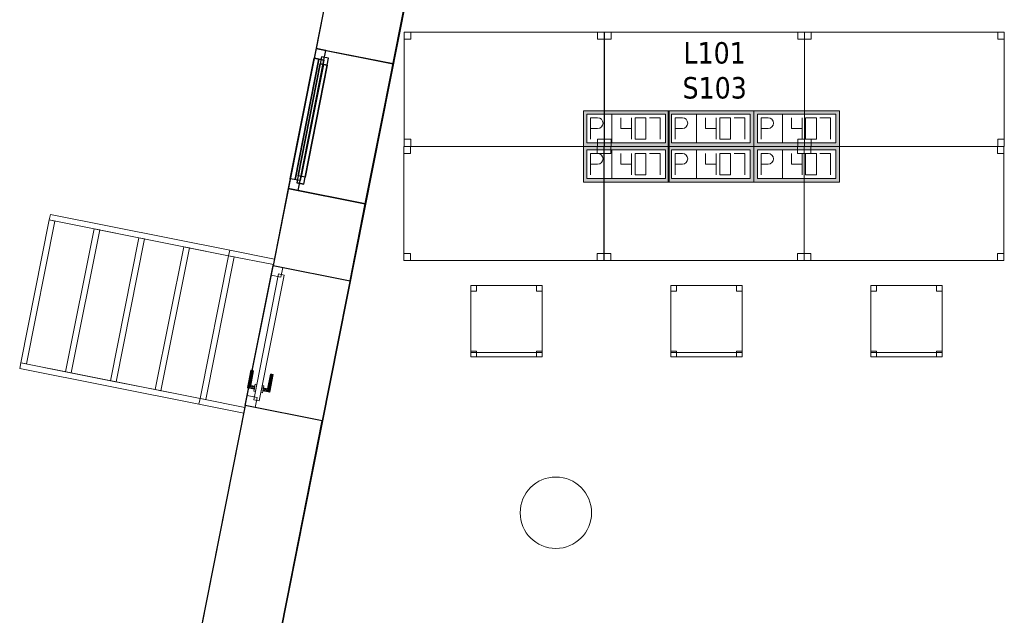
# Model space of a CAD drawing. Header units: metres. Extents: x 391.1 to 427.5, y 12.7 to 28.4.
# Tile 6 of 139: x 397.2 to 404.1, y 17.1 to 21.3. Entities that reach past the tile are written whole.
import ezdxf

# ---------------------------------------------------------------- set-up
doc = ezdxf.new("R2010")
doc.units = ezdxf.units.M
doc.layers.add('01_CARPINTERIA', color=5, linetype='Continuous', lineweight=25, true_color=0x0000ff)
doc.layers.add('01_SUELOS', color=7, linetype='Continuous', lineweight=25, true_color=0x007f00)
for name, color, linetype, lineweight in [('02_MOBILIARIO', 7, 'Continuous', 18), ('A-COLS-____-MCUT', 7, 'Continuous', 18), ('A-COLS-____-OTLN', 7, 'Continuous', 18), ('A-DETL-____-MBND', 7, 'Continuous', 18), ('A-GENM-____-OTLN', 7, 'Continuous', 18), ('A-WALL-____-MCUT', 7, 'Continuous', 25), ('A-WALL-____-OTLN', 7, 'Continuous', 25), ('E-ELEC-FIXT-IDEN', 7, 'Continuous', 30), ('S-STRS-____-OTLN', 7, 'Continuous', 18)]:
    doc.layers.add(name, color=color, linetype=linetype, lineweight=lineweight)
doc.styles.add('Tahoma_3', font='tahoma.ttf', dxfattribs={"height": 0.15})

# ---------------------------------------------------------------- blocks, each defined once
blk = doc.blocks.new('Family - Cadira d_Oficina_P1-154537-04_ELEC_P1')
at = {"layer": 'A-DETL-____-MBND', "color": 253, "true_color": 0xaaaaaa}
for p, q in [((0, 0.46), (0, 0.5)), ((0, 0.5), (0.04, 0.5)), ((0.04, 0.5), (0, 0.5)), ((0, 0.5), (0, 0.46)), ((0, 0.5), (0.5, 0.5)), ((0, 0), (0, 0.5)), ((0.5, 0.5), (0, 0.5)), ((0, 0.5), (0, 0)), ((0.04, 0.5), (0.04, 0.46)), ((0.04, 0.46), (0.04, 0.5)), ((0.46, 0.46), (0.46, 0.5)), ((0.46, 0.5), (0.5, 0.5)), ((0.5, 0.5), (0.46, 0.5)), ((0.46, 0.5), (0.46, 0.46)), ((0.5, 0.5), (0.5, 0.46)), ((0.5, 0.46), (0.5, 0.5)), ((0.5, 0.5), (0.5, 0)), ((0.5, 0), (0.5, 0.5)), ((0.04, 0.46), (0, 0.46)), ((0, 0.46), (0.04, 0.46)), ((0.5, 0.46), (0.46, 0.46)), ((0.46, 0.46), (0.5, 0.46)), ((0, 0), (0, 0.04)), ((0, 0.04), (0.04, 0.04)), ((0.04, 0.04), (0, 0.04)), ((0, 0.04), (0, 0)), ((0, 0), (0, 0.03)), ((0, 0.03), (0.5, 0.03)), ((0.5, 0.03), (0, 0.03)), ((0, 0.03), (0, 0)), ((0.04, 0), (0, 0)), ((0, 0), (0.04, 0)), ((0.5, 0), (0, 0)), ((0, 0), (0.5, 0)), ((0.5, 0), (0, 0)), ((0, 0), (0.5, 0)), ((0.04, 0.04), (0.04, 0)), ((0.04, 0), (0.04, 0.04)), ((0.46, 0), (0.46, 0.04)), ((0.46, 0.04), (0.5, 0.04)), ((0.5, 0.04), (0.46, 0.04)), ((0.46, 0.04), (0.46, 0)), ((0.5, 0), (0.46, 0)), ((0.5, 0.04), (0.5, 0)), ((0.5, 0), (0.5, 0.04)), ((0.5, 0.03), (0.5, 0)), ((0.5, 0), (0.5, 0.03)), ((0.46, 0), (0.5, 0))]:
    blk.add_line(p, q, dxfattribs=at)
blk = doc.blocks.new('Family - Façana nord-oest P1-154539-04_ELEC_P1')
at = {"layer": 'A-WALL-____-OTLN', "color": 253, "true_color": 0xaaaaaa}
for p, q in [((0, 0.55), (1, 0.55)), ((0, 0), (0, 0.55)), ((0, 0.55), (1, 0.55)), ((0, 0), (0, 0.55)), ((1, 0.55), (1, 0)), ((1, 0.55), (1, 0)), ((1, 0), (0, 0)), ((1, 0), (0, 0))]:
    blk.add_line(p, q, dxfattribs=at)
at = {"layer": 'A-WALL-____-OTLN', "color": 253, "lineweight": 18, "true_color": 0xaaaaaa}
blk.add_line((0, 0), (1, 0), dxfattribs=at)
blk = doc.blocks.new('Family - Vano de Finestra P1-154541-04_ELEC_P1')
at = {"layer": 'A-GENM-____-OTLN', "color": 253, "true_color": 0xaaaaaa}
for p, q in [((399.0065, 19.5305), (398.8121, 18.5496)), ((398.8121, 18.5496), (399.0065, 19.5305)), ((399.546, 19.4236), (399.0065, 19.5305)), ((399.546, 19.4236), (399.0065, 19.5305)), ((399.3517, 18.4427), (399.546, 19.4236)), ((399.546, 19.4236), (399.3517, 18.4427)), ((398.8121, 18.5496), (399.3517, 18.4427)), ((399.3517, 18.4427), (398.8121, 18.5496))]:
    blk.add_line(p, q, dxfattribs=at)
blk = doc.blocks.new('Family - Taula 140X80_P1-154867-04_ELEC_P1')
at = {"layer": 'A-DETL-____-MBND', "color": 253, "true_color": 0xaaaaaa}
for p, q in [((0, 0.8001), (1.4, 0.8001)), ((0, 0), (0, 0.8001)), ((1.4, 0.8001), (0, 0.8001)), ((0, 0.8001), (0, 0)), ((0, 0.8001), (0.0464, 0.8001)), ((0, 0.7501), (0, 0.8001)), ((0.0464, 0.8001), (0, 0.8001)), ((0, 0.8001), (0, 0.7501)), ((0.0464, 0.8001), (0.0464, 0.7501)), ((0.0464, 0.7501), (0.0464, 0.8001)), ((1.3536, 0.8001), (1.4, 0.8001)), ((1.3536, 0.7501), (1.3536, 0.8001)), ((1.4, 0.8001), (1.3536, 0.8001)), ((1.3536, 0.8001), (1.3536, 0.7501)), ((1.4, 0.8001), (1.4, 0.7501)), ((1.4, 0.7501), (1.4, 0.8001)), ((1.4, 0.8001), (1.4, 0)), ((1.4, 0), (1.4, 0.8001)), ((0.0464, 0.7501), (0, 0.7501)), ((0, 0.7501), (0.0464, 0.7501)), ((1.4, 0.7501), (1.3536, 0.7501)), ((1.3536, 0.7501), (1.4, 0.7501)), ((0, 0.05), (0.0464, 0.05)), ((0, 0), (0, 0.05)), ((0.0464, 0.05), (0, 0.05)), ((0, 0.05), (0, 0)), ((1.4, 0), (0, 0)), ((0, 0), (1.4, 0)), ((0, 0), (0.0464, 0)), ((0.0464, 0.05), (0.0464, 0)), ((0.0464, 0), (0.0464, 0.05)), ((1.3536, 0.05), (1.4, 0.05)), ((1.3536, 0), (1.3536, 0.05)), ((1.4, 0.05), (1.3536, 0.05)), ((1.3536, 0.05), (1.3536, 0)), ((1.4, 0), (1.3536, 0)), ((1.3536, 0), (1.4, 0)), ((1.4, 0.05), (1.4, 0)), ((1.4, 0), (1.4, 0.05)), ((0.0464, 0), (0, 0))]:
    blk.add_line(p, q, dxfattribs=at)
blk = doc.blocks.new('Family - Façana nord-oest P1-154876-04_ELEC_P1')
at = {"layer": 'A-WALL-____-MCUT', "color": 253, "true_color": 0xaaaaaa}
for p, q in [((1.5863, 0.55), (0, 0.55)), ((0, 0.55), (0, 0)), ((1.5863, 0), (1.5863, 0.55)), ((2.5863, 0.55), (2.5863, 0)), ((3.1463, 0.55), (2.5863, 0.55)), ((3.1463, 0), (3.1463, 0.55)), ((4.1463, 0.55), (4.1463, 0)), ((5.711, 0.55), (4.1463, 0.55)), ((5.8199, 0), (5.711, 0.55)), ((0, 0), (1.5863, 0)), ((2.5863, 0), (3.1463, 0)), ((4.1463, 0), (5.8199, 0))]:
    blk.add_line(p, q, dxfattribs=at)
at = {"layer": 'A-WALL-____-OTLN', "color": 253, "true_color": 0xaaaaaa}
for p, q in [((5.711, 0.55), (0, 0.55)), ((0, 0.55), (0, 0)), ((1.5863, 0), (1.5863, 0.55)), ((2.5863, 0.55), (1.5863, 0.55)), ((2.5863, 0), (2.5863, 0.55)), ((3.1463, 0), (3.1463, 0.55)), ((4.1463, 0.55), (3.1463, 0.55)), ((4.1463, 0), (4.1463, 0.55)), ((5.8199, 0), (5.711, 0.55)), ((0, 0), (5.8199, 0)), ((1.5863, 0), (2.5863, 0)), ((3.1463, 0), (4.1463, 0))]:
    blk.add_line(p, q, dxfattribs=at)
at = {"layer": 'A-WALL-____-OTLN', "color": 253, "lineweight": 18, "true_color": 0xaaaaaa}
blk.add_line((0, 0), (5.8199, 0), dxfattribs=at)
blk = doc.blocks.new('Family - LONDR55-XX_ZZ-ARQ-CAA-M3D-Londres55-154897-04_ELEC_P1')
at = {"layer": 'A-GENM-____-OTLN', "color": 253, "true_color": 0xaaaaaa}
for p, q in [((0.1263, 0.1587), (0.125, 0.16)), ((0.125, 0.16), (0.125, 0.11)), ((0.125, 0.16), (0.1263, 0.1587)), ((0.25, 0.16), (0.125, 0.16)), ((0.13, 0.155), (0.1263, 0.1587)), ((0.1263, 0.1587), (0.1263, 0.11)), ((0.1263, 0.1587), (0.1263, 0.11)), ((0.1263, 0.1587), (0.13, 0.155)), ((0.25, 0.1587), (0.1263, 0.1587)), ((0.25, 0.1587), (0.1263, 0.1587)), ((0.135, 0.15), (0.13, 0.155)), ((0.13, 0.155), (0.13, 0.11)), ((0.13, 0.155), (0.13, 0.11)), ((0.13, 0.155), (0.135, 0.15)), ((0.25, 0.155), (0.13, 0.155)), ((0.25, 0.155), (0.13, 0.155)), ((0.135, 0.11), (0.135, 0.15)), ((0.135, 0.15), (0.135, 0.11)), ((0.135, 0.15), (0.14, 0.145)), ((0.14, 0.145), (0.135, 0.15)), ((0.135, 0.15), (0.25, 0.15)), ((0.25, 0.15), (0.135, 0.15)), ((0.14, 0.145), (0.14, 0.11)), ((0.14, 0.145), (0.1437, 0.1413)), ((0.1437, 0.1413), (0.14, 0.145)), ((0.14, 0.145), (0.14, 0.11)), ((0.25, 0.145), (0.14, 0.145)), ((0.25, 0.145), (0.14, 0.145)), ((0.1437, 0.1413), (0.1437, 0.11)), ((0.1437, 0.1413), (0.145, 0.14)), ((0.145, 0.14), (0.1437, 0.1413)), ((0.1437, 0.1413), (0.1437, 0.11)), ((0.25, 0.1413), (0.1437, 0.1413)), ((0.25, 0.1413), (0.1437, 0.1413)), ((0.145, 0.14), (0.145, 0.11)), ((0.25, 0.14), (0.145, 0.14)), ((0.25, 0.1587), (0.25, 0.16)), ((0.25, 0.16), (0.25, 0.1587)), ((0.25, 0.155), (0.25, 0.1587)), ((0.25, 0.1587), (0.25, 0.155)), ((0.25, 0.155), (0.25, 0.15)), ((0.25, 0.15), (0.25, 0.155)), ((0.25, 0.15), (0.25, 0.145)), ((0.25, 0.145), (0.25, 0.15)), ((0.25, 0.145), (0.25, 0.1413)), ((0.25, 0.1413), (0.25, 0.145)), ((0.25, 0.1413), (0.25, 0.14)), ((0.25, 0.14), (0.25, 0.1413)), ((0.07, 0.08), (0, 0.08)), ((0, 0.08), (0, 0.01)), ((0.07, 0.08), (0, 0.08)), ((0, 0.08), (0, 0.01)), ((0.949, 0.1), (0.05, 0.1)), ((0.05, 0.1), (0.05, 0.06)), ((0.949, 0.1), (0.05, 0.1)), ((0.05, 0.1), (0.05, 0.06)), ((0.07, 0.01), (0.07, 0.08)), ((0.07, 0.08), (0.07, 0.01)), ((0.16, 0.11), (0.11, 0.11)), ((0.11, 0.11), (0.11, 0.1)), ((0.11, 0.11), (0.11, 0.1)), ((0.16, 0.11), (0.11, 0.11)), ((0.11, 0.1), (0.16, 0.1)), ((0.11, 0.1), (0.16, 0.1)), ((0.1263, 0.11), (0.125, 0.11)), ((0.125, 0.11), (0.1263, 0.11)), ((0.13, 0.11), (0.1263, 0.11)), ((0.1263, 0.11), (0.13, 0.11)), ((0.135, 0.11), (0.13, 0.11)), ((0.13, 0.11), (0.135, 0.11)), ((0.14, 0.11), (0.135, 0.11)), ((0.135, 0.11), (0.14, 0.11)), ((0.14, 0.11), (0.1437, 0.11)), ((0.1437, 0.11), (0.14, 0.11)), ((0.1437, 0.11), (0.145, 0.11)), ((0.145, 0.11), (0.1437, 0.11)), ((0.16, 0.1), (0.16, 0.11)), ((0.16, 0.11), (0.16, 0.1)), ((0.999, 0.08), (0.929, 0.08)), ((0.929, 0.08), (0.929, 0.01)), ((0.999, 0.08), (0.929, 0.08)), ((0.929, 0.08), (0.929, 0.01)), ((0.949, 0.06), (0.949, 0.1)), ((0.949, 0.1), (0.949, 0.06)), ((0.999, 0.01), (0.999, 0.08)), ((0.999, 0.08), (0.999, 0.01)), ((0, 0.01), (0.07, 0.01)), ((0, 0.01), (0.07, 0.01)), ((0.05, 0.06), (0.949, 0.06)), ((0.05, 0.06), (0.949, 0.06)), ((0.16, 0.06), (0.11, 0.06)), ((0.11, 0.06), (0.11, 0.05)), ((0.16, 0.06), (0.11, 0.06)), ((0.11, 0.06), (0.11, 0.05)), ((0.11, 0.05), (0.16, 0.05)), ((0.11, 0.05), (0.16, 0.05)), ((0.1263, 0.05), (0.125, 0.05)), ((0.125, 0.05), (0.1263, 0.05)), ((0.125, 0.05), (0.125, 0)), ((0.125, 0), (0.1263, 0.0013)), ((0.1263, 0.0013), (0.125, 0)), ((0.125, 0), (0.25, 0)), ((0.13, 0.05), (0.1263, 0.05)), ((0.1263, 0.05), (0.13, 0.05)), ((0.1263, 0.05), (0.1263, 0.0013)), ((0.1263, 0.05), (0.1263, 0.0013)), ((0.1263, 0.0013), (0.13, 0.005)), ((0.13, 0.005), (0.1263, 0.0013)), ((0.1263, 0.0013), (0.25, 0.0013)), ((0.1263, 0.0013), (0.25, 0.0013)), ((0.13, 0.05), (0.135, 0.05)), ((0.135, 0.05), (0.13, 0.05)), ((0.13, 0.05), (0.13, 0.005)), ((0.13, 0.05), (0.13, 0.005)), ((0.13, 0.005), (0.135, 0.01)), ((0.135, 0.01), (0.13, 0.005)), ((0.13, 0.005), (0.25, 0.005)), ((0.13, 0.005), (0.25, 0.005)), ((0.135, 0.05), (0.14, 0.05)), ((0.14, 0.05), (0.135, 0.05)), ((0.135, 0.01), (0.135, 0.05)), ((0.135, 0.05), (0.135, 0.01)), ((0.14, 0.015), (0.135, 0.01)), ((0.135, 0.01), (0.14, 0.015)), ((0.25, 0.01), (0.135, 0.01)), ((0.135, 0.01), (0.25, 0.01)), ((0.14, 0.05), (0.1437, 0.05)), ((0.1437, 0.05), (0.14, 0.05)), ((0.14, 0.05), (0.14, 0.015)), ((0.14, 0.05), (0.14, 0.015)), ((0.1437, 0.0187), (0.14, 0.015)), ((0.14, 0.015), (0.1437, 0.0187)), ((0.14, 0.015), (0.25, 0.015)), ((0.14, 0.015), (0.25, 0.015)), ((0.1437, 0.05), (0.145, 0.05)), ((0.145, 0.05), (0.1437, 0.05)), ((0.1437, 0.05), (0.1437, 0.0187)), ((0.1437, 0.05), (0.1437, 0.0187)), ((0.145, 0.02), (0.1437, 0.0187)), ((0.1437, 0.0187), (0.145, 0.02)), ((0.1437, 0.0187), (0.25, 0.0187)), ((0.1437, 0.0187), (0.25, 0.0187)), ((0.145, 0.05), (0.145, 0.02)), ((0.145, 0.02), (0.25, 0.02)), ((0.16, 0.05), (0.16, 0.06)), ((0.16, 0.06), (0.16, 0.05)), ((0.25, 0.0187), (0.25, 0.02)), ((0.25, 0.02), (0.25, 0.0187)), ((0.25, 0.015), (0.25, 0.0187)), ((0.25, 0.0187), (0.25, 0.015)), ((0.25, 0.015), (0.25, 0.01)), ((0.25, 0.01), (0.25, 0.015)), ((0.25, 0.01), (0.25, 0.005)), ((0.25, 0.005), (0.25, 0.01)), ((0.25, 0.005), (0.25, 0.0013)), ((0.25, 0.0013), (0.25, 0.005)), ((0.25, 0.0013), (0.25, 0)), ((0.25, 0), (0.25, 0.0013)), ((0.929, 0.01), (0.999, 0.01)), ((0.929, 0.01), (0.999, 0.01))]:
    blk.add_line(p, q, dxfattribs=at)
blk = doc.blocks.new('Family - Porta exterior P1-154898-04_ELEC_P1')
at = {"extrusion": (0, 0, -1), "zscale": -1, "rotation": 180}
blk.add_blockref('Family - LONDR55-XX_ZZ-ARQ-CAA-M3D-Londres55-154897-04_ELEC_P1', (0, 0), dxfattribs=at)
blk = doc.blocks.new('Forma directa - LONDR55-XX_ZZ-ARQ-CAA-M3D-Londres55-154575-04_ELEC_P1')
at = {"layer": '01_CARPINTERIA', "color": 161, "true_color": 0xaaaaff}
for p, q in [((0.07, 0.07), (0, 0.07)), ((0, 0.07), (0, 0)), ((0.07, 0.07), (0, 0.07)), ((0, 0.07), (0, 0)), ((0.1, 0.1), (0.05, 0.1)), ((0.05, 0.1), (0.05, 0.05)), ((0.1, 0.1), (0.05, 0.1)), ((0.05, 0.1), (0.05, 0.05)), ((0.07, 0), (0.07, 0.07)), ((0.07, 0.07), (0.07, 0)), ((0.07, 0.07), (0.93, 0.07)), ((0.93, 0.07), (0.07, 0.07)), ((0.07, 0.07), (0.07, 0)), ((0.07, 0), (0.07, 0.07)), ((0.1, 0.05), (0.1, 0.1)), ((0.1, 0.1), (0.1, 0.05)), ((0.1, 0.1), (0.9, 0.1)), ((0.9, 0.1), (0.1, 0.1)), ((0.1, 0.1), (0.1, 0.05)), ((0.1, 0.05), (0.1, 0.1)), ((0.9, 0.075), (0.1, 0.075)), ((0.9, 0.075), (0.1, 0.075)), ((0.9, 0.1), (0.9, 0.05)), ((0.9, 0.1), (0.9, 0.05)), ((0.95, 0.1), (0.9, 0.1)), ((0.9, 0.1), (0.9, 0.05)), ((0.95, 0.1), (0.9, 0.1)), ((0.9, 0.1), (0.9, 0.05)), ((1, 0.07), (0.93, 0.07)), ((0.93, 0.07), (0.93, 0)), ((1, 0.07), (0.93, 0.07)), ((0.93, 0.07), (0.93, 0)), ((0.93, 0.07), (0.93, 0)), ((0.93, 0.07), (0.93, 0)), ((0.95, 0.05), (0.95, 0.1)), ((0.95, 0.1), (0.95, 0.05)), ((1, 0), (1, 0.07)), ((1, 0.07), (1, 0)), ((0, 0), (0.07, 0)), ((0, 0), (0.07, 0)), ((0.05, 0.05), (0.1, 0.05)), ((0.05, 0.05), (0.1, 0.05)), ((0.93, 0.035), (0.07, 0.035)), ((0.07, 0.035), (0.93, 0.035)), ((0.07, 0), (0.93, 0)), ((0.93, 0), (0.07, 0)), ((0.1, 0.05), (0.9, 0.05)), ((0.9, 0.05), (0.1, 0.05)), ((0.9, 0.05), (0.95, 0.05)), ((0.9, 0.05), (0.95, 0.05)), ((0.93, 0), (1, 0)), ((0.93, 0), (1, 0))]:
    blk.add_line(p, q, dxfattribs=at)
blk = doc.blocks.new('Forma directa - Finestra P1-154953-04_ELEC_P1')
at = {"xscale": 1.000000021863, "yscale": 1.000000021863, "zscale": 1.000000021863}
blk.add_blockref('Forma directa - LONDR55-XX_ZZ-ARQ-CAA-M3D-Londres55-154575-04_ELEC_P1', (0, 0), dxfattribs=at)
blk = doc.blocks.new('Family - Façana nord-oest P1-154990-04_ELEC_P1')
at = {"layer": 'A-WALL-____-MCUT', "color": 253, "true_color": 0xaaaaaa}
for p, q in [((7.3168, 0.55), (6.7859, 0.55)), ((7.3168, 0), (7.3168, 0.55)), ((8.3168, 0.55), (8.3168, 0)), ((8.8668, 0.55), (8.3168, 0.55)), ((8.8668, 0), (8.8668, 0.55)), ((6.7859, 0), (7.3168, 0)), ((8.3168, 0), (8.8668, 0))]:
    blk.add_line(p, q, dxfattribs=at)
at = {"layer": 'A-WALL-____-OTLN', "color": 253, "true_color": 0xaaaaaa}
for p, q in [((8.8668, 0.55), (-0.109, 0.55)), ((7.3168, 0), (7.3168, 0.55)), ((8.3168, 0.55), (7.3168, 0.55)), ((8.3168, 0), (8.3168, 0.55)), ((8.8668, 0), (8.8668, 0.55)), ((0, 0), (8.8668, 0)), ((7.3168, 0), (8.3168, 0))]:
    blk.add_line(p, q, dxfattribs=at)
at = {"layer": 'A-WALL-____-OTLN', "color": 253, "lineweight": 18, "true_color": 0xaaaaaa}
blk.add_line((0, 0), (8.8668, 0), dxfattribs=at)
blk = doc.blocks.new('Family - Vano de Finestra P1-154996-04_ELEC_P1')
at = {"layer": 'A-GENM-____-OTLN', "color": 253, "true_color": 0xaaaaaa}
for p, q in [((399.3077, 21.0509), (399.1134, 20.07)), ((399.1134, 20.07), (399.3077, 21.0509)), ((399.8472, 20.9441), (399.3077, 21.0509)), ((399.8472, 20.9441), (399.3077, 21.0509)), ((399.6529, 19.9631), (399.8472, 20.9441)), ((399.8472, 20.9441), (399.6529, 19.9631)), ((399.1134, 20.07), (399.6529, 19.9631)), ((399.6529, 19.9631), (399.1134, 20.07))]:
    blk.add_line(p, q, dxfattribs=at)
blk = doc.blocks.new('Family - LONDR55-XX_ZZ-ARQ-CAA-M3D-Londres55-155045-04_ELEC_P1')
at = {"layer": '01_SUELOS', "color": 9, "true_color": 0xaad4aa}
for p, q in [((2.9654, 14.9576), (0, 0)), ((0, 0), (2.9654, 14.9576))]:
    blk.add_line(p, q, dxfattribs=at)
blk = doc.blocks.new('Family - Taula 140X80_P1-155063-04_ELEC_P1')
at = {"layer": 'A-DETL-____-MBND', "color": 253, "true_color": 0xaaaaaa}
for p, q in [((0, 0.8001), (0.0464, 0.8001)), ((0, 0.7501), (0, 0.8001)), ((0.0464, 0.8001), (0, 0.8001)), ((0, 0.8001), (0, 0.7501)), ((0, 0.8001), (1.4, 0.8001)), ((0, 0), (0, 0.8001)), ((1.4, 0.8001), (0, 0.8001)), ((0, 0.8001), (0, 0)), ((0.0464, 0.8001), (0.0464, 0.7501)), ((0.0464, 0.7501), (0.0464, 0.8001)), ((1.3536, 0.8001), (1.4, 0.8001)), ((1.3536, 0.7501), (1.3536, 0.8001)), ((1.4, 0.8001), (1.3536, 0.8001)), ((1.3536, 0.8001), (1.3536, 0.7501)), ((1.4, 0.8001), (1.4, 0.7501)), ((1.4, 0.7501), (1.4, 0.8001)), ((1.4, 0.8001), (1.4, 0)), ((1.4, 0), (1.4, 0.8001)), ((0.0464, 0.7501), (0, 0.7501)), ((0, 0.7501), (0.0464, 0.7501)), ((1.4, 0.7501), (1.3536, 0.7501)), ((1.3536, 0.7501), (1.4, 0.7501)), ((0, 0.05), (0.0464, 0.05)), ((0, 0), (0, 0.05)), ((0.0464, 0.05), (0, 0.05)), ((0, 0.05), (0, 0)), ((0, 0), (0.0464, 0)), ((1.4, 0), (0, 0)), ((0, 0), (1.4, 0)), ((0.0464, 0.05), (0.0464, 0)), ((0.0464, 0), (0.0464, 0.05)), ((1.3536, 0.05), (1.4, 0.05)), ((1.3536, 0), (1.3536, 0.05)), ((1.4, 0.05), (1.3536, 0.05)), ((1.3536, 0.05), (1.3536, 0)), ((1.4, 0), (1.3536, 0)), ((1.3536, 0), (1.4, 0)), ((1.4, 0.05), (1.4, 0)), ((1.4, 0), (1.4, 0.05)), ((0.0464, 0), (0, 0))]:
    blk.add_line(p, q, dxfattribs=at)
blk = doc.blocks.new('Family - Cadira d_Oficina_P1-155084-04_ELEC_P1')
at = {"layer": 'A-DETL-____-MBND', "color": 253, "true_color": 0xaaaaaa}
for p, q in [((0, 0.5), (0.5, 0.5)), ((0, 0), (0, 0.5)), ((0.5, 0.5), (0, 0.5)), ((0, 0.5), (0, 0)), ((0, 0.46), (0, 0.5)), ((0, 0.5), (0.04, 0.5)), ((0.04, 0.5), (0, 0.5)), ((0, 0.5), (0, 0.46)), ((0.04, 0.5), (0.04, 0.46)), ((0.04, 0.46), (0.04, 0.5)), ((0.46, 0.46), (0.46, 0.5)), ((0.46, 0.5), (0.5, 0.5)), ((0.5, 0.5), (0.46, 0.5)), ((0.46, 0.5), (0.46, 0.46)), ((0.5, 0.5), (0.5, 0)), ((0.5, 0), (0.5, 0.5)), ((0.5, 0.5), (0.5, 0.46)), ((0.5, 0.46), (0.5, 0.5)), ((0.04, 0.46), (0, 0.46)), ((0, 0.46), (0.04, 0.46)), ((0.5, 0.46), (0.46, 0.46)), ((0.46, 0.46), (0.5, 0.46)), ((0, 0), (0, 0.04)), ((0, 0.04), (0.04, 0.04)), ((0.04, 0.04), (0, 0.04)), ((0, 0.04), (0, 0)), ((0, 0), (0, 0.03)), ((0, 0.03), (0.5, 0.03)), ((0.5, 0.03), (0, 0.03)), ((0, 0.03), (0, 0)), ((0.5, 0), (0, 0)), ((0, 0), (0.5, 0)), ((0.5, 0), (0, 0)), ((0, 0), (0.5, 0)), ((0.04, 0), (0, 0)), ((0, 0), (0.04, 0)), ((0.04, 0.04), (0.04, 0)), ((0.04, 0), (0.04, 0.04)), ((0.46, 0), (0.46, 0.04)), ((0.46, 0.04), (0.5, 0.04)), ((0.5, 0.04), (0.46, 0.04)), ((0.46, 0.04), (0.46, 0)), ((0.5, 0), (0.46, 0)), ((0.5, 0.04), (0.5, 0)), ((0.5, 0), (0.5, 0.04)), ((0.5, 0.03), (0.5, 0)), ((0.5, 0), (0.5, 0.03)), ((0.46, 0), (0.5, 0))]:
    blk.add_line(p, q, dxfattribs=at)
blk = doc.blocks.new('Family - Taula 140X80_P1-155086-04_ELEC_P1')
at = {"layer": 'A-DETL-____-MBND', "color": 253, "true_color": 0xaaaaaa}
for p, q in [((0, 0.8001), (1.4, 0.8001)), ((0, 0), (0, 0.8001)), ((1.4, 0.8001), (0, 0.8001)), ((0, 0.8001), (0, 0)), ((0, 0.8001), (0.0464, 0.8001)), ((0, 0.7501), (0, 0.8001)), ((0.0464, 0.8001), (0, 0.8001)), ((0, 0.8001), (0, 0.7501)), ((0.0464, 0.8001), (0.0464, 0.7501)), ((0.0464, 0.7501), (0.0464, 0.8001)), ((1.3536, 0.8001), (1.4, 0.8001)), ((1.3536, 0.7501), (1.3536, 0.8001)), ((1.4, 0.8001), (1.3536, 0.8001)), ((1.3536, 0.8001), (1.3536, 0.7501)), ((1.4, 0.8001), (1.4, 0)), ((1.4, 0), (1.4, 0.8001)), ((1.4, 0.8001), (1.4, 0.7501)), ((1.4, 0.7501), (1.4, 0.8001)), ((0.0464, 0.7501), (0, 0.7501)), ((0, 0.7501), (0.0464, 0.7501)), ((1.4, 0.7501), (1.3536, 0.7501)), ((1.3536, 0.7501), (1.4, 0.7501)), ((0, 0.05), (0.0464, 0.05)), ((0, 0), (0, 0.05)), ((0.0464, 0.05), (0, 0.05)), ((0, 0.05), (0, 0)), ((0, 0), (1.4, 0)), ((0.0464, 0), (0, 0)), ((0, 0), (0.0464, 0)), ((0.0464, 0.05), (0.0464, 0)), ((0.0464, 0), (0.0464, 0.05)), ((1.3536, 0.05), (1.4, 0.05)), ((1.3536, 0), (1.3536, 0.05)), ((1.4, 0.05), (1.3536, 0.05)), ((1.3536, 0.05), (1.3536, 0)), ((1.4, 0), (1.3536, 0)), ((1.3536, 0), (1.4, 0)), ((1.4, 0.05), (1.4, 0)), ((1.4, 0), (1.4, 0.05)), ((1.4, 0), (0, 0))]:
    blk.add_line(p, q, dxfattribs=at)
blk = doc.blocks.new('Family - Taula 140X80_P1-155101-04_ELEC_P1')
at = {"layer": 'A-DETL-____-MBND', "color": 253, "true_color": 0xaaaaaa}
for p, q in [((0, 0.8001), (0.0464, 0.8001)), ((0, 0.7501), (0, 0.8001)), ((0.0464, 0.8001), (0, 0.8001)), ((0, 0.8001), (0, 0.7501)), ((0, 0.8001), (1.4, 0.8001)), ((0, 0), (0, 0.8001)), ((1.4, 0.8001), (0, 0.8001)), ((0, 0.8001), (0, 0)), ((0.0464, 0.8001), (0.0464, 0.7501)), ((0.0464, 0.7501), (0.0464, 0.8001)), ((1.3536, 0.8001), (1.4, 0.8001)), ((1.3536, 0.7501), (1.3536, 0.8001)), ((1.4, 0.8001), (1.3536, 0.8001)), ((1.3536, 0.8001), (1.3536, 0.7501)), ((1.4, 0.8001), (1.4, 0)), ((1.4, 0), (1.4, 0.8001)), ((1.4, 0.8001), (1.4, 0.7501)), ((1.4, 0.7501), (1.4, 0.8001)), ((0.0464, 0.7501), (0, 0.7501)), ((0, 0.7501), (0.0464, 0.7501)), ((1.4, 0.7501), (1.3536, 0.7501)), ((1.3536, 0.7501), (1.4, 0.7501)), ((0, 0.05), (0.0464, 0.05)), ((0, 0), (0, 0.05)), ((0.0464, 0.05), (0, 0.05)), ((0, 0.05), (0, 0)), ((0.0464, 0), (0, 0)), ((0, 0), (0.0464, 0)), ((0, 0), (1.4, 0)), ((0.0464, 0.05), (0.0464, 0)), ((0.0464, 0), (0.0464, 0.05)), ((1.3536, 0.05), (1.4, 0.05)), ((1.3536, 0), (1.3536, 0.05)), ((1.4, 0.05), (1.3536, 0.05)), ((1.3536, 0.05), (1.3536, 0)), ((1.4, 0), (1.3536, 0)), ((1.3536, 0), (1.4, 0)), ((1.4, 0.05), (1.4, 0)), ((1.4, 0), (1.4, 0.05)), ((1.4, 0), (0, 0))]:
    blk.add_line(p, q, dxfattribs=at)
blk = doc.blocks.new('Family - Pilar P1-155133-04_ELEC_P1')
at = {"layer": 'A-COLS-____-MCUT', "color": 253, "true_color": 0xaaaaaa}
for start, end in [(360, 180), (180, 360)]:
    blk.add_arc((0.25, 0.25), 0.25, start, end, dxfattribs=at)
at = {"layer": 'A-COLS-____-OTLN', "color": 253, "true_color": 0xaaaaaa}
for start, end in [(360, 180), (180, 360)]:
    blk.add_arc((0.25, 0.25), 0.25, start, end, dxfattribs=at)
blk = doc.blocks.new('Family - Taula 140X80_P1-155137-04_ELEC_P1')
at = {"layer": 'A-DETL-____-MBND', "color": 253, "true_color": 0xaaaaaa}
for p, q in [((0, 0.8001), (1.4, 0.8001)), ((0, 0), (0, 0.8001)), ((1.4, 0.8001), (0, 0.8001)), ((0, 0.8001), (0, 0)), ((0, 0.8001), (0.0464, 0.8001)), ((0, 0.7501), (0, 0.8001)), ((0.0464, 0.8001), (0, 0.8001)), ((0, 0.8001), (0, 0.7501)), ((0.0464, 0.8001), (0.0464, 0.7501)), ((0.0464, 0.7501), (0.0464, 0.8001)), ((1.3536, 0.8001), (1.4, 0.8001)), ((1.3536, 0.7501), (1.3536, 0.8001)), ((1.4, 0.8001), (1.3536, 0.8001)), ((1.3536, 0.8001), (1.3536, 0.7501)), ((1.4, 0.8001), (1.4, 0.7501)), ((1.4, 0.7501), (1.4, 0.8001)), ((1.4, 0.8001), (1.4, 0)), ((1.4, 0), (1.4, 0.8001)), ((0.0464, 0.7501), (0, 0.7501)), ((0, 0.7501), (0.0464, 0.7501)), ((1.4, 0.7501), (1.3536, 0.7501)), ((1.3536, 0.7501), (1.4, 0.7501)), ((0, 0.05), (0.0464, 0.05)), ((0, 0), (0, 0.05)), ((0.0464, 0.05), (0, 0.05)), ((0, 0.05), (0, 0)), ((1.4, 0), (0, 0)), ((0, 0), (1.4, 0)), ((0, 0), (0.0464, 0)), ((0.0464, 0.05), (0.0464, 0)), ((0.0464, 0), (0.0464, 0.05)), ((1.3536, 0.05), (1.4, 0.05)), ((1.3536, 0), (1.3536, 0.05)), ((1.4, 0.05), (1.3536, 0.05)), ((1.3536, 0.05), (1.3536, 0)), ((1.4, 0), (1.3536, 0)), ((1.3536, 0), (1.4, 0)), ((1.4, 0.05), (1.4, 0)), ((1.4, 0), (1.4, 0.05)), ((0.0464, 0), (0, 0))]:
    blk.add_line(p, q, dxfattribs=at)
blk = doc.blocks.new('Family - Cadira d_Oficina_P1-155207-04_ELEC_P1')
at = {"layer": 'A-DETL-____-MBND', "color": 253, "true_color": 0xaaaaaa}
for p, q in [((0, 0.5), (0.5, 0.5)), ((0, 0), (0, 0.5)), ((0.5, 0.5), (0, 0.5)), ((0, 0.5), (0, 0)), ((0, 0.46), (0, 0.5)), ((0, 0.5), (0.04, 0.5)), ((0.04, 0.5), (0, 0.5)), ((0, 0.5), (0, 0.46)), ((0.04, 0.5), (0.04, 0.46)), ((0.04, 0.46), (0.04, 0.5)), ((0.46, 0.46), (0.46, 0.5)), ((0.46, 0.5), (0.5, 0.5)), ((0.5, 0.5), (0.46, 0.5)), ((0.46, 0.5), (0.46, 0.46)), ((0.5, 0.5), (0.5, 0)), ((0.5, 0), (0.5, 0.5)), ((0.5, 0.5), (0.5, 0.46)), ((0.5, 0.46), (0.5, 0.5)), ((0.04, 0.46), (0, 0.46)), ((0, 0.46), (0.04, 0.46)), ((0.5, 0.46), (0.46, 0.46)), ((0.46, 0.46), (0.5, 0.46)), ((0, 0), (0, 0.04)), ((0, 0.04), (0.04, 0.04)), ((0.04, 0.04), (0, 0.04)), ((0, 0.04), (0, 0)), ((0, 0), (0, 0.03)), ((0, 0.03), (0.5, 0.03)), ((0.5, 0.03), (0, 0.03)), ((0, 0.03), (0, 0)), ((0.5, 0), (0, 0)), ((0, 0), (0.5, 0)), ((0.5, 0), (0, 0)), ((0, 0), (0.5, 0)), ((0.04, 0), (0, 0)), ((0, 0), (0.04, 0)), ((0.04, 0.04), (0.04, 0)), ((0.04, 0), (0.04, 0.04)), ((0.46, 0), (0.46, 0.04)), ((0.46, 0.04), (0.5, 0.04)), ((0.5, 0.04), (0.46, 0.04)), ((0.46, 0.04), (0.46, 0)), ((0.5, 0), (0.46, 0)), ((0.5, 0.04), (0.5, 0)), ((0.5, 0), (0.5, 0.04)), ((0.5, 0.03), (0.5, 0)), ((0.5, 0), (0.5, 0.03)), ((0.46, 0), (0.5, 0))]:
    blk.add_line(p, q, dxfattribs=at)
blk = doc.blocks.new('Family - Taula 140X80_P1-155223-04_ELEC_P1')
at = {"layer": 'A-DETL-____-MBND', "color": 253, "true_color": 0xaaaaaa}
for p, q in [((0, 0.8001), (0.0464, 0.8001)), ((0, 0.7501), (0, 0.8001)), ((0.0464, 0.8001), (0, 0.8001)), ((0, 0.8001), (0, 0.7501)), ((0, 0.8001), (1.4, 0.8001)), ((0, 0), (0, 0.8001)), ((1.4, 0.8001), (0, 0.8001)), ((0, 0.8001), (0, 0)), ((0.0464, 0.8001), (0.0464, 0.7501)), ((0.0464, 0.7501), (0.0464, 0.8001)), ((1.3536, 0.8001), (1.4, 0.8001)), ((1.3536, 0.7501), (1.3536, 0.8001)), ((1.4, 0.8001), (1.3536, 0.8001)), ((1.3536, 0.8001), (1.3536, 0.7501)), ((1.4, 0.8001), (1.4, 0.7501)), ((1.4, 0.7501), (1.4, 0.8001)), ((1.4, 0.8001), (1.4, 0)), ((1.4, 0), (1.4, 0.8001)), ((0.0464, 0.7501), (0, 0.7501)), ((0, 0.7501), (0.0464, 0.7501)), ((1.4, 0.7501), (1.3536, 0.7501)), ((1.3536, 0.7501), (1.4, 0.7501)), ((0, 0.05), (0.0464, 0.05)), ((0, 0), (0, 0.05)), ((0.0464, 0.05), (0, 0.05)), ((0, 0.05), (0, 0)), ((0, 0), (1.4, 0)), ((0.0464, 0), (0, 0)), ((0, 0), (0.0464, 0)), ((0.0464, 0.05), (0.0464, 0)), ((0.0464, 0), (0.0464, 0.05)), ((1.3536, 0.05), (1.4, 0.05)), ((1.3536, 0), (1.3536, 0.05)), ((1.4, 0.05), (1.3536, 0.05)), ((1.3536, 0.05), (1.3536, 0)), ((1.4, 0), (1.3536, 0)), ((1.3536, 0), (1.4, 0)), ((1.4, 0.05), (1.4, 0)), ((1.4, 0), (1.4, 0.05)), ((1.4, 0), (0, 0))]:
    blk.add_line(p, q, dxfattribs=at)
blk = doc.blocks.new('Family - Peldaño final-155262-04_ELEC_P1')
at = {"layer": 'S-STRS-____-OTLN', "color": 253, "true_color": 0xaaaaaa}
for p, q in [((0.2152, 1.3917), (0.2073, 1.3525)), ((0.2073, 1.3525), (0.2152, 1.3917)), ((1.4704, 1.1413), (0.2152, 1.3917)), ((0.2152, 1.3917), (1.4704, 1.1413)), ((0.2073, 1.3525), (0.0078, 0.3522)), ((0.0078, 0.3522), (0.2073, 1.3525)), ((0.2073, 1.3525), (0.0078, 0.3522)), ((0.0078, 0.3522), (0.2073, 1.3525)), ((0.0471, 0.3444), (0.2466, 1.3447)), ((0.2466, 1.3447), (0.0471, 0.3444)), ((0.2073, 1.3525), (1.4626, 1.1021)), ((0.2073, 1.3525), (1.4626, 1.1021)), ((0.5212, 1.2899), (0.2073, 1.3525)), ((0.2073, 1.3525), (0.5212, 1.2899)), ((0.2466, 1.3447), (0.2073, 1.3525)), ((0.2073, 1.3525), (0.2466, 1.3447)), ((0.5212, 1.2899), (0.3216, 0.2896)), ((0.3216, 0.2896), (0.5212, 1.2899)), ((0.5212, 1.2899), (0.3216, 0.2896)), ((0.3216, 0.2896), (0.5212, 1.2899)), ((0.3216, 0.2896), (0.5212, 1.2899)), ((0.5212, 1.2899), (0.3216, 0.2896)), ((0.3609, 0.2818), (0.5604, 1.2821)), ((0.5604, 1.2821), (0.3609, 0.2818)), ((0.835, 1.2273), (0.5212, 1.2899)), ((0.5212, 1.2899), (0.835, 1.2273)), ((0.5604, 1.2821), (0.5212, 1.2899)), ((0.5212, 1.2899), (0.5604, 1.2821)), ((0.835, 1.2273), (0.6355, 0.227)), ((0.6355, 0.227), (0.835, 1.2273)), ((0.835, 1.2273), (0.6355, 0.227)), ((0.6355, 0.227), (0.835, 1.2273)), ((0.6355, 0.227), (0.835, 1.2273)), ((0.835, 1.2273), (0.6355, 0.227)), ((0.6747, 0.2192), (0.8742, 1.2195)), ((0.8742, 1.2195), (0.6747, 0.2192)), ((1.1488, 1.1647), (0.835, 1.2273)), ((0.835, 1.2273), (1.1488, 1.1647)), ((0.8742, 1.2195), (0.835, 1.2273)), ((0.835, 1.2273), (0.8742, 1.2195)), ((0.9493, 0.1644), (1.1488, 1.1647)), ((1.1488, 1.1647), (0.9493, 0.1644)), ((1.1488, 1.1647), (0.9493, 0.1644)), ((0.9493, 0.1644), (1.1488, 1.1647)), ((1.1488, 1.1647), (0.9493, 0.1644)), ((0.9493, 0.1644), (1.1488, 1.1647)), ((0.9885, 0.1566), (1.188, 1.1569)), ((1.188, 1.1569), (0.9885, 0.1566)), ((1.4626, 1.1021), (1.1488, 1.1647)), ((1.1488, 1.1647), (1.4626, 1.1021)), ((1.188, 1.1569), (1.1488, 1.1647)), ((1.1488, 1.1647), (1.188, 1.1569)), ((1.4626, 1.1021), (1.4704, 1.1413)), ((1.4704, 1.1413), (1.4626, 1.1021)), ((1.7843, 1.0788), (1.4704, 1.1413)), ((1.4704, 1.1413), (1.7843, 1.0788)), ((1.4626, 1.1021), (1.2631, 0.1018)), ((1.2631, 0.1018), (1.4626, 1.1021)), ((1.2631, 0.1018), (1.4626, 1.1021)), ((1.4626, 1.1021), (1.2631, 0.1018)), ((1.4626, 1.1021), (1.2631, 0.1018)), ((1.2631, 0.1018), (1.4626, 1.1021)), ((1.3023, 0.094), (1.5018, 1.0943)), ((1.5018, 1.0943), (1.3023, 0.094)), ((1.7764, 1.0395), (1.4626, 1.1021)), ((1.4626, 1.1021), (1.7764, 1.0395)), ((1.5018, 1.0943), (1.4626, 1.1021)), ((1.4626, 1.1021), (1.5018, 1.0943)), ((1.7764, 1.0395), (1.4626, 1.1021)), ((1.4626, 1.1021), (1.7764, 1.0395)), ((1.5769, 0.0392), (1.7764, 1.0395)), ((1.7764, 1.0395), (1.5769, 0.0392)), ((1.7764, 1.0395), (1.7843, 1.0788)), ((1.7843, 1.0788), (1.7764, 1.0395)), ((0.0078, 0.3522), (0, 0.313)), ((0, 0.313), (0.0078, 0.3522)), ((1.2631, 0.1018), (0.0078, 0.3522)), ((0.0078, 0.3522), (1.2631, 0.1018)), ((0.0078, 0.3522), (0.3216, 0.2896)), ((0.3216, 0.2896), (0.0078, 0.3522)), ((0.0078, 0.3522), (0.0471, 0.3444)), ((0.0471, 0.3444), (0.0078, 0.3522)), ((0, 0.313), (1.2553, 0.0626)), ((0, 0.313), (1.2553, 0.0626)), ((0.3216, 0.2896), (0.6355, 0.227)), ((0.6355, 0.227), (0.3216, 0.2896)), ((0.3216, 0.2896), (0.3609, 0.2818)), ((0.3609, 0.2818), (0.3216, 0.2896)), ((0.6355, 0.227), (0.9493, 0.1644)), ((0.9493, 0.1644), (0.6355, 0.227)), ((0.6355, 0.227), (0.6747, 0.2192)), ((0.6747, 0.2192), (0.6355, 0.227)), ((0.9493, 0.1644), (1.2631, 0.1018)), ((1.2631, 0.1018), (0.9493, 0.1644)), ((0.9493, 0.1644), (0.9885, 0.1566)), ((0.9885, 0.1566), (0.9493, 0.1644)), ((1.2553, 0.0626), (1.2631, 0.1018)), ((1.2631, 0.1018), (1.2553, 0.0626)), ((1.2631, 0.1018), (1.3023, 0.094)), ((1.3023, 0.094), (1.2631, 0.1018)), ((1.5769, 0.0392), (1.2631, 0.1018)), ((1.2631, 0.1018), (1.5769, 0.0392)), ((1.2631, 0.1018), (1.5769, 0.0392)), ((1.5769, 0.0392), (1.2631, 0.1018)), ((1.5691, 0), (1.2553, 0.0626)), ((1.2553, 0.0626), (1.5691, 0)), ((1.5691, 0), (1.5769, 0.0392)), ((1.5769, 0.0392), (1.5691, 0))]:
    blk.add_line(p, q, dxfattribs=at)
blk = doc.blocks.new('LONDR55-XX_ZZ-ARQ-CAA-M3D-Londres55_ifc-1-04_ELEC_P1')
at = {"layer": '01_CARPINTERIA', "color": 253, "lineweight": 18, "true_color": 0xaaaaaa, "rotation": 258.7933562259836}
blk.add_blockref('Forma directa - Finestra P1-154953-04_ELEC_P1', (399.3077, 21.0509), dxfattribs=at)
at = {"layer": '01_SUELOS', "color": 253, "lineweight": 18, "true_color": 0xaaaaaa}
blk.add_blockref('Family - LONDR55-XX_ZZ-ARQ-CAA-M3D-Londres55-155045-04_ELEC_P1', (398.2972, 13.1206), dxfattribs=at)
at = {"layer": '02_MOBILIARIO', "color": 253, "lineweight": 18, "true_color": 0xaaaaaa}
for name, p in [('Family - Taula 140X80_P1-155086-04_ELEC_P1', (399.9258, 20.3649)), ('Family - Taula 140X80_P1-155101-04_ELEC_P1', (401.327, 20.3649)), ('Family - Taula 140X80_P1-155063-04_ELEC_P1', (402.7271, 20.3649)), ('Family - Taula 140X80_P1-155137-04_ELEC_P1', (399.9236, 19.5649)), ('Family - Taula 140X80_P1-154867-04_ELEC_P1', (401.3248, 19.5649)), ('Family - Taula 140X80_P1-155223-04_ELEC_P1', (402.7248, 19.5649)), ('Family - Cadira d_Oficina_P1-155084-04_ELEC_P1', (400.3918, 18.8909)), ('Family - Cadira d_Oficina_P1-155207-04_ELEC_P1', (401.7918, 18.8909)), ('Family - Cadira d_Oficina_P1-154537-04_ELEC_P1', (403.1918, 18.8909))]:
    blk.add_blockref(name, p, dxfattribs=at)
at = {"layer": 'A-COLS-____-OTLN', "color": 253, "lineweight": 18, "true_color": 0xaaaaaa}
blk.add_blockref('Family - Pilar P1-155133-04_ELEC_P1', (400.737, 17.5495), dxfattribs=at)
at = {"layer": 'A-GENM-____-OTLN', "color": 253, "lineweight": 18, "true_color": 0xaaaaaa}
for name in ['Family - Vano de Finestra P1-154996-04_ELEC_P1', 'Family - Vano de Finestra P1-154541-04_ELEC_P1']:
    blk.add_blockref(name, (0, 0), dxfattribs=at)
at = {"layer": 'A-GENM-____-OTLN', "color": 253, "lineweight": 18, "true_color": 0xaaaaaa, "rotation": 78.79335622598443}
blk.add_blockref('Family - Porta exterior P1-154898-04_ELEC_P1', (398.8025, 18.5525), dxfattribs=at)
at = {"layer": 'A-WALL-____-OTLN', "color": 253, "lineweight": 18, "true_color": 0xaaaaaa}
for name, p, rotation in [('Family - Façana nord-oest P1-154990-04_ELEC_P1', (400.7297, 28.2282), 258.7933562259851), ('Family - Façana nord-oest P1-154539-04_ELEC_P1', (399.0065, 19.5305), 258.7933562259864), ('Family - Façana nord-oest P1-154876-04_ELEC_P1', (398.8121, 18.5496), 258.7933562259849)]:
    blk.add_blockref(name, p, dxfattribs=dict(at, rotation=rotation))
at = {"layer": 'S-STRS-____-OTLN', "color": 253, "lineweight": 18, "true_color": 0xaaaaaa}
blk.add_blockref('Family - Peldaño final-155262-04_ELEC_P1', (397.2327, 18.4972), dxfattribs=at)
blk = doc.blocks.new('ZYR_05_02_05 PT 4COL Terra - 07 PT Terra _4SC-2SAI-2VD_-V1-04_ELEC_P1')
at = {"layer": 'A-DETL-____-MBND', "true_color": 0x3c0aff}
h = blk.add_hatch(color=180, dxfattribs=at)
h.paths.add_polyline_path([(0.0222, -0.125), (0.6222, -0.125), (0.6222, 0.125), (0.0222, 0.125)])
h.paths.add_polyline_path([(0.0472, -0.1), (0.0472, 0.1), (0.5972, 0.1), (0.5972, -0.1)])
at = {"layer": 'A-DETL-____-MBND', "color": 180, "true_color": 0x3c0aff}
for p, q in [((0.6222, 0.125), (0.0222, 0.125)), ((0.0222, 0.125), (0.0222, -0.125)), ((0.0222, 0.125), (0.6222, 0.125)), ((0.0222, 0.125), (0.0222, -0.125)), ((0.0472, -0.1), (0.0472, 0.1)), ((0.0472, 0.1), (0.5972, 0.1)), ((0.0472, 0.1), (0.5972, 0.1)), ((0.0472, -0.1), (0.0472, 0.1)), ((0.0722, 0.075), (0.1222, 0.0754)), ((0.0722, 0.075), (0.0722, -0.075)), ((0.2222, 0.1), (0.2222, -0.1)), ((0.2847, 0.075), (0.2847, 0)), ((0.3597, 0.075), (0.3597, -0.075)), ((0.4597, 0.075), (0.3847, 0.075)), ((0.3847, 0.075), (0.3847, -0.075)), ((0.4597, -0.075), (0.4597, 0.075)), ((0.4847, 0.075), (0.5597, 0.075)), ((0.5597, 0.075), (0.5597, -0.075)), ((0.5972, 0.1), (0.5972, -0.1)), ((0.5972, 0.1), (0.5972, -0.1)), ((0.6222, -0.125), (0.6222, 0.125)), ((0.6222, 0.125), (0.6222, -0.125)), ((0.0722, 0), (0.1222, 0)), ((0.2847, 0), (0.3597, 0)), ((0.0222, -0.125), (0.6222, -0.125)), ((0.6222, -0.125), (0.0222, -0.125)), ((0.5972, -0.1), (0.0472, -0.1)), ((0.5972, -0.1), (0.0472, -0.1)), ((0.3847, -0.075), (0.4597, -0.075))]:
    blk.add_line(p, q, dxfattribs=at)
blk.add_arc((0.1222, 0.0377), 0.0377, 270, 90, dxfattribs=at)
blk = doc.blocks.new('ZYR_05_02_05 PT 4COL Terra - 07 PT Terra _4SC-2SAI-2VD_-903806-04_ELEC_P1')
at = {"layer": 'A-DETL-____-MBND', "true_color": 0x3c0aff}
h = blk.add_hatch(color=180, dxfattribs=at)
h.paths.add_polyline_path([(-0.3585, -0.125), (0.2415, -0.125), (0.2415, 0.125), (-0.3585, 0.125)])
h.paths.add_polyline_path([(-0.3335, -0.1), (-0.3335, 0.1), (0.2165, 0.1), (0.2165, -0.1)])
at = {"layer": 'A-DETL-____-MBND', "color": 180, "true_color": 0x3c0aff}
for p, q in [((0.2415, 0.125), (-0.3585, 0.125)), ((-0.3585, 0.125), (-0.3585, -0.125)), ((-0.3585, 0.125), (0.2415, 0.125)), ((-0.3585, 0.125), (-0.3585, -0.125)), ((-0.3335, -0.1), (-0.3335, 0.1)), ((-0.3335, 0.1), (0.2165, 0.1)), ((-0.3335, 0.1), (0.2165, 0.1)), ((-0.3335, -0.1), (-0.3335, 0.1)), ((-0.3085, 0.075), (-0.2585, 0.0754)), ((-0.3085, 0.075), (-0.3085, -0.075)), ((-0.1585, 0.1), (-0.1585, -0.1)), ((-0.096, 0.075), (-0.096, 0)), ((-0.021, 0.075), (-0.021, -0.075)), ((0.079, 0.075), (0.004, 0.075)), ((0.004, 0.075), (0.004, -0.075)), ((0.079, -0.075), (0.079, 0.075)), ((0.104, 0.075), (0.179, 0.075)), ((0.179, 0.075), (0.179, -0.075)), ((0.2165, 0.1), (0.2165, -0.1)), ((0.2165, 0.1), (0.2165, -0.1)), ((0.2415, -0.125), (0.2415, 0.125)), ((0.2415, 0.125), (0.2415, -0.125)), ((-0.3085, 0), (-0.2585, 0)), ((-0.096, 0), (-0.021, 0)), ((-0.3585, -0.125), (0.2415, -0.125)), ((0.2415, -0.125), (-0.3585, -0.125)), ((0.2165, -0.1), (-0.3335, -0.1)), ((0.2165, -0.1), (-0.3335, -0.1)), ((0.004, -0.075), (0.079, -0.075))]:
    blk.add_line(p, q, dxfattribs=at)
blk.add_arc((-0.2585, 0.0377), 0.0377, 270, 90, dxfattribs=at)
blk = doc.blocks.new('ZYR_05_02_05 PT 4COL Terra - 07 PT Terra _4SC-2SAI-2VD_-903816-04_ELEC_P1')
at = {"layer": 'A-DETL-____-MBND', "true_color": 0x3c0aff}
h = blk.add_hatch(color=180, dxfattribs=at)
h.paths.add_polyline_path([(-0.7316, -0.125), (-0.1316, -0.125), (-0.1316, 0.125), (-0.7316, 0.125)])
h.paths.add_polyline_path([(-0.7066, -0.1), (-0.7066, 0.1), (-0.1566, 0.1), (-0.1566, -0.1)])
at = {"layer": 'A-DETL-____-MBND', "color": 180, "true_color": 0x3c0aff}
for p, q in [((-0.1316, 0.125), (-0.7316, 0.125)), ((-0.7316, 0.125), (-0.7316, -0.125)), ((-0.7316, 0.125), (-0.1316, 0.125)), ((-0.7316, 0.125), (-0.7316, -0.125)), ((-0.7066, -0.1), (-0.7066, 0.1)), ((-0.7066, 0.1), (-0.1566, 0.1)), ((-0.7066, 0.1), (-0.1566, 0.1)), ((-0.7066, -0.1), (-0.7066, 0.1)), ((-0.6816, 0.075), (-0.6316, 0.0754)), ((-0.6816, 0.075), (-0.6816, -0.075)), ((-0.5316, 0.1), (-0.5316, -0.1)), ((-0.4691, 0.075), (-0.4691, 0)), ((-0.3941, 0.075), (-0.3941, -0.075)), ((-0.2941, 0.075), (-0.3691, 0.075)), ((-0.3691, 0.075), (-0.3691, -0.075)), ((-0.2941, -0.075), (-0.2941, 0.075)), ((-0.2691, 0.075), (-0.1941, 0.075)), ((-0.1941, 0.075), (-0.1941, -0.075)), ((-0.1566, 0.1), (-0.1566, -0.1)), ((-0.1566, 0.1), (-0.1566, -0.1)), ((-0.1316, -0.125), (-0.1316, 0.125)), ((-0.1316, 0.125), (-0.1316, -0.125)), ((-0.6816, 0), (-0.6316, 0)), ((-0.4691, 0), (-0.3941, 0)), ((-0.7316, -0.125), (-0.1316, -0.125)), ((-0.1316, -0.125), (-0.7316, -0.125)), ((-0.1566, -0.1), (-0.7066, -0.1)), ((-0.1566, -0.1), (-0.7066, -0.1)), ((-0.3691, -0.075), (-0.2941, -0.075))]:
    blk.add_line(p, q, dxfattribs=at)
blk.add_arc((-0.6316, 0.0377), 0.0377, 270, 90, dxfattribs=at)

msp = doc.modelspace()

# ---------------------------------------------------------------- block references
at = {"lineweight": 5}
msp.add_blockref('LONDR55-XX_ZZ-ARQ-CAA-M3D-Londres55_ifc-1-04_ELEC_P1', (0, 0), dxfattribs=at)
at = {"layer": 'A-DETL-____-MBND', "color": 180, "true_color": 0x3c0aff}
for name, p in [('ZYR_05_02_05 PT 4COL Terra - 07 PT Terra _4SC-2SAI-2VD_-903816-04_ELEC_P1', (401.9112, 20.4899)), ('ZYR_05_02_05 PT 4COL Terra - 07 PT Terra _4SC-2SAI-2VD_-903806-04_ELEC_P1', (402.1312, 20.4899)), ('ZYR_05_02_05 PT 4COL Terra - 07 PT Terra _4SC-2SAI-2VD_-V1-04_ELEC_P1', (402.3512, 20.4899)), ('ZYR_05_02_05 PT 4COL Terra - 07 PT Terra _4SC-2SAI-2VD_-903816-04_ELEC_P1', (401.9112, 20.2399)), ('ZYR_05_02_05 PT 4COL Terra - 07 PT Terra _4SC-2SAI-2VD_-903806-04_ELEC_P1', (402.1312, 20.2399)), ('ZYR_05_02_05 PT 4COL Terra - 07 PT Terra _4SC-2SAI-2VD_-V1-04_ELEC_P1', (402.3512, 20.2399))]:
    msp.add_blockref(name, p, dxfattribs=at)

# ---------------------------------------------------------------- next in the draw order: texts
at = {"layer": 'E-ELEC-FIXT-IDEN', "char_height": 0.15, "attachment_point": 1, "style": 'Tahoma_3', "bg_fill": 3, "box_fill_scale": 1.25, "bg_fill_color": 256, "bg_fill_true_color": 13158600, "bg_fill_transparency": 0}
for s, insert, width in [('L101', (401.8805, 21.0949), 0.517088), ('S103', (401.8739, 20.8501), 0.533122)]:
    msp.add_mtext(s, dxfattribs=dict(at, insert=insert, width=width))

doc.saveas('drawing.dxf')
